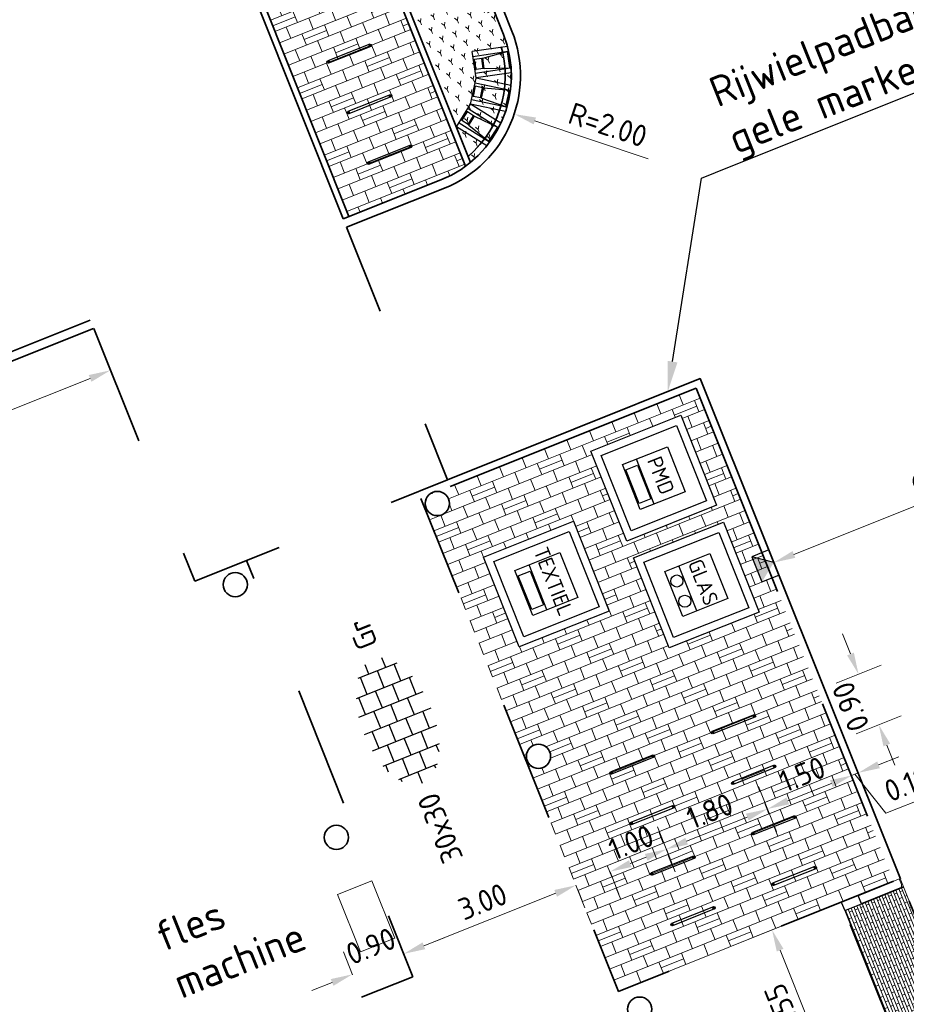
# Model space of a CAD drawing. Header units: metres. Extents: x 126075 to 126745, y 502461 to 502767.
# Tile 17 of 94: x 126553 to 126568, y 502492 to 502508. Entities that reach past the tile are written whole.
import ezdxf
from ezdxf import colors
from ezdxf.entities.mleader import LeaderData, LeaderLine
from ezdxf.enums import TextEntityAlignment as Align
from ezdxf.math import Vec2, Vec3

# ---------------------------------------------------------------- set-up
doc = ezdxf.new("R2010")
doc.units = ezdxf.units.M
doc.header["$PDSIZE"] = 1
for name, pattern in [('VH-OPSLUITBAND-SO', [10, 4, -2, 2, -2]), ('VH-OPSLUITBAND_VARIANT01-SO', [14, 8, -2, 2, -2]), ('VH-RIJWIELPADBAND-SO', [20, 8, -2, 2, -2, 0, -2, 2, -2]), ('VH-TROTTOIRBAND-SO', [15, 5, -2, 2, -2, 2, -2]), ('ZZ-HIDDEN-SO', [4, 2, -2])]:
    doc.linetypes.add(name, pattern=pattern)
doc.layers.get('0').update_dxf_attribs({"linetype": 'CONTINUOUS'})
doc.layers.get('DEFPOINTS').update_dxf_attribs({"linetype": 'CONTINUOUS'})
for name, color, linetype, lineweight in [('N-WE-GR-BEPLANTING-A-200', 92, 'CONTINUOUS', 18), ('N-WE-IE-MEUBILAIR_WEGMEUBILAIR-S', 7, 'CONTINUOUS', 25), ('N-WE-IE-MEUBILAIR_WEGMEUBILAIR_CONTAINER-S', 7, 'CONTINUOUS', 25), ('N-WE-IE-MEUBILAIR_WEGMEUBILAIR_FIETSENREK-S', 7, 'CONTINUOUS', 25), ('N-WE-RI-HWA_KOLK-S-200', 154, 'CONTINUOUS', 25), ('N-WE-VH-CONSTRUCTIELIJN-G', 7, 'CONTINUOUS', 18), ('N-WE-VH-HALFVERHARDING_GRASBETONSTEEN-A-200', 132, 'CONTINUOUS', 18), ('N-WE-VH-KANTOPSLUITING_BETONRUG-G', 7, 'ZZ-HIDDEN-SO', 35), ('N-WE-VH-KANTOPSLUITING_ELEMENT_INRIT_130 150-S', 40, 'CONTINUOUS', 25), ('N-WE-VH-KANTOPSLUITING_OPSLUITBAND_100X200-G', 150, 'VH-OPSLUITBAND-SO', 35), ('N-WE-VH-KANTOPSLUITING_OPSLUITBAND_150X250-G', 150, 'VH-OPSLUITBAND_VARIANT01-SO', 35), ('N-WE-VH-KANTOPSLUITING_RIJWIELPADBAND_40 120-G', 10, 'VH-RIJWIELPADBAND-SO', 35), ('N-WE-VH-KANTOPSLUITING_TROTTOIRBAND_130X150_250-G', 210, 'VH-TROTTOIRBAND-SO', 35), ('N-WE-VH-KANTOPSLUITING_TROTTOIRBAND_130X150_250_INRITPERRONBAND-S', 210, 'CONTINUOUS', 25), ('N-WE-VH-KANTOPSLUITING_VOORKANTBAND-G', 50, 'CONTINUOUS', 35), ('N-WE-VH-MATERIAALGRENS-G', 7, 'ZZ-HIDDEN-SO', 35), ('N-WE-VH-OPENVERHARDING_BETONSTRAATSTEEN_WAALFORMAAT-A', 252, 'CONTINUOUS', 18), ('N-WE-VH-OPENVERHARDING_TEGEL-S', 90, 'CONTINUOUS', 25), ('N-WE-VH-OPENVERHARDING_TEGEL_300X300_DUN_HALFSTEENS-S-200', 252, 'CONTINUOUS', 25), ('N-WE-VH-STANDAARD-S', 7, 'CONTINUOUS', 25), ('X-XX-AL-AANPIJLING-G', 7, 'CONTINUOUS', 18), ('X-XX-AL-M', 7, 'CONTINUOUS', 18), ('X-XX-AL-T25', 7, 'CONTINUOUS', 25), ('X03-XX-AL-M', 7, 'CONTINUOUS', 18), ('X03-XX-AL-T25', 7, 'CONTINUOUS', 25)]:
    doc.layers.add(name, color=color, linetype=linetype, lineweight=lineweight)
doc.styles.add('NLCS-ISO', font='NLCS-ISO.ttf')
doc.styles.add('NLCS-ISO-M200-T18', font='NLCS-ISO.ttf', dxfattribs={"height": 0.36})
doc.styles.add('NLCS-ISO-M200-T25', font='NLCS-ISO.ttf', dxfattribs={"height": 0.5})
doc.dimstyles.new('NLCS-M200-T18-PIJL_L2_H1', dxfattribs={"dimscale": 0.2, "dimtxt": 2.5, "dimasz": 1.8, "dimexe": 2, "dimexo": 2, "dimgap": 0.7, "dimtad": 1, "dimzin": 0, "dimdsep": 46, "dimtxsty": 'NLCS-ISO-M200-T18', "dimcen": 0, "dimdle": 2, "dimclrd": 256, "dimclre": 256, "dimclrt": 10, "dimadec": 1, "dimazin": 0, "dimtfac": 1, "dimtdec": 3, "dimtofl": 0, "dimtmove": 0, "dimatfit": 3, "dimfxl": 2, "dimfxlon": 1, "dimtfillclr": 256, "dimtolj": 1, "dimtzin": 0, "dimlwd": -1, "dimlwe": -1, "dimarcsym": 0})

# ---------------------------------------------------------------- blocks, each defined once
blk = doc.blocks.new('SIE-WEG_CONTAINER_PMD')
at = {"flags": 128}
for points in [[(-0.8, -0.8), (-0.7999999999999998, 0.8000000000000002), (0.8, 0.7999999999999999), (0.7999999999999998, -0.8000000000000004)], [(0.6700000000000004, 0.6699999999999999), (0.6699999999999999, -0.6700000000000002), (-0.6700000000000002, -0.67), (-0.6699999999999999, 0.6700000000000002)], [(-0.4, 0.4), (0.4000000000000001, 0.4), (0.4, -0.4000000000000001), (-0.4000000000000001, -0.4)], [(-0.3000000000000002, -0.3799999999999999), (-0.3000000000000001, -0.17), (0.2999999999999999, -0.17), (0.2999999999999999, -0.3800000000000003)]]:
    blk.add_lwpolyline(points, close=True, dxfattribs=at)
blk.add_lwpolyline([(0.4, -0.1500000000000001), (-0.3999999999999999, -0.15)], dxfattribs=at)
at = {"style": 'NLCS-ISO'}
blk.add_text('PMD', height=0.25, dxfattribs=at).set_placement((1.53080849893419e-17, 0.1249999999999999), align=Align.MIDDLE_CENTER)
blk = doc.blocks.new('SIE-WEG_FIETSNIET')
for p, q in [((-0.375, 0.01999999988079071), (-0.375, -0.01999999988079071)), ((0.375, 0.01999999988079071), (-0.375, 0.01999999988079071)), ((0.3749999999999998, 0.01999999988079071), (0.375, -0.01999999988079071)), ((0.375, -0.01999999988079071), (-0.375, -0.01999999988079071))]:
    blk.add_line(p, q)
for centre in [(-0.375, 0), (0.375, 0)]:
    blk.add_circle(centre, 0.01999999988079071)
blk = doc.blocks.new('*D63')
at = {"layer": 'DEFPOINTS', "color": 0, "transparency": 16777216}
for p in [(126559.3308732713, 502507.2791330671), (126561.2284339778, 502506.6472601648)]:
    blk.add_point(p, dxfattribs=at)
at = {"layer": 'X-XX-AL-M', "transparency": 16777216}
blk.add_line((126563.4409897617, 502505.9104963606), (126561.569994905, 502506.5335230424), dxfattribs=at)
blk.add_solid([(126561.588951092, 502506.5904498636), (126561.5510387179, 502506.4765962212), (126561.2284339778, 502506.6472601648)], dxfattribs=at)
at = {"layer": 'X-XX-AL-M', "color": 10, "transparency": 16777216, "insert": (126562.7773724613, 502506.4687508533), "char_height": 0.36, "attachment_point": 5, "rotation": 341.5826442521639, "style": 'NLCS-ISO-M200-T18'}
blk.add_mtext('\\A1;R=2.00', dxfattribs=at)
blk = doc.blocks.new('*D214')
at = {"layer": 'DEFPOINTS', "color": 0, "transparency": 16777216}
for p in [(126565.4168268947, 502495.164093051), (126565.864389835, 502494.0392109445), (126564.1919093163, 502493.3737720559)]:
    blk.add_point(p, dxfattribs=at)
at = {"layer": 'X-XX-AL-M', "transparency": 16777216}
for p, q in [((126565.5647022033, 502494.7924307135), (126565.2689515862, 502495.5357553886)), ((126564.0788424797, 502494.6317419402), (126565.082330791, 502495.0310052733)), ((126563.8922216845, 502494.1269918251), (126563.5964710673, 502494.8703165))]:
    blk.add_line(p, q, dxfattribs=at)
for points in [[(126565.0601494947, 502495.086754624), (126565.1045120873, 502494.9752559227), (126565.4168268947, 502495.164093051)], [(126564.0566611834, 502494.6874912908), (126564.101023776, 502494.5759925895), (126563.7443463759, 502494.4986541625)]]:
    blk.add_solid(points, dxfattribs=at)
at = {"layer": 'X-XX-AL-M', "color": 10, "transparency": 16777216, "insert": (126564.4622863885, 502495.1287034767), "char_height": 0.36, "attachment_point": 5, "rotation": 21.696393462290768, "style": 'NLCS-ISO-M200-T18'}
blk.add_mtext('\\A1;1.80', dxfattribs=at)
blk = doc.blocks.new('*D215')
at = {"layer": 'DEFPOINTS', "color": 0, "transparency": 16777216}
for p in [(126566.9217750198, 502497.3911008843), (126564.504099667, 502496.4253364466), (126564.8301649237, 502495.5864378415)]:
    blk.add_point(p, dxfattribs=at)
at = {"layer": 'X-XX-AL-M', "transparency": 16777216}
for p, q in [((126566.7882300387, 502497.7254147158), (126566.6546850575, 502498.0597285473)), ((126566.550315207, 502497.2427175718), (126567.2932348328, 502497.5394841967)), ((126566.8841774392, 502496.4069335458), (126567.6270970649, 502496.7037001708)), ((126567.3891822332, 502496.2210030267), (126567.5227272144, 502495.8866891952))]:
    blk.add_line(p, q, dxfattribs=at)
for points in [[(126566.7325110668, 502497.7031572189), (126566.8439490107, 502497.7476722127), (126566.9217750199, 502497.3911008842)], [(126567.3334632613, 502496.1987455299), (126567.4449012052, 502496.2432605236), (126567.255637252, 502496.5553168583)]]:
    blk.add_solid(points, dxfattribs=at)
at = {"layer": 'X-XX-AL-M', "color": 10, "transparency": 16777216, "insert": (126566.7915382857, 502496.8545022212), "char_height": 0.36, "attachment_point": 5, "rotation": 111.7747291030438, "style": 'NLCS-ISO-M200-T18'}
blk.add_mtext('\\A1;0.90', dxfattribs=at)
blk = doc.blocks.new('*D216')
at = {"layer": 'DEFPOINTS', "color": 0, "transparency": 16777216}
for p in [(126566.8063154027, 502495.7169363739), (126565.864389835, 502494.0392109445), (126567.5782429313, 502493.7768126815)]:
    blk.add_point(p, dxfattribs=at)
at = {"layer": 'X-XX-AL-M', "transparency": 16777216}
for p, q in [((126566.9541907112, 502495.3452740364), (126566.6584400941, 502496.0885987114)), ((126565.5647022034, 502494.7924307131), (126565.2689515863, 502495.5357553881)), ((126565.7513229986, 502495.2971808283), (126566.471819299, 502495.5838485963))]:
    blk.add_line(p, q, dxfattribs=at)
for points in [[(126566.4496380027, 502495.6395979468), (126566.4940005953, 502495.5280992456), (126566.8063154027, 502495.716936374)], [(126565.7291417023, 502495.3529301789), (126565.7735042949, 502495.2414314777), (126565.4168268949, 502495.1640930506)]]:
    blk.add_solid(points, dxfattribs=at)
at = {"layer": 'X-XX-AL-M', "color": 10, "transparency": 16777216, "insert": (126565.9932709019, 502495.7378445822), "char_height": 0.36, "attachment_point": 5, "rotation": 21.696393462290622, "style": 'NLCS-ISO-M200-T18'}
blk.add_mtext('\\A1;1.50', dxfattribs=at)
blk = doc.blocks.new('SVH-TEGEL_300X300_DUN_HALFST-SO')
for p, q in [((-2.999999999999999, -2.498230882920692), (-2.999999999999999, 2.498230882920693)), ((-1.499999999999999, -2.863260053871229), (-1.499999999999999, 2.863260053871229)), ((1.110223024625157e-15, -2.975), (1.110223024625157e-15, 2.975)), ((1.500000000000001, -2.863260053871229), (1.500000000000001, 2.863260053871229)), ((3, -2.498230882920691), (3, 2.498230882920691)), ((-4.499999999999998, -1.726071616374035), (-4.499999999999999, 1.726071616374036)), ((-3.614576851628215, 2.25), (-2.999999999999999, 2.25)), ((-1.499999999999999, 2.25), (0, 2.25)), ((1.5, 2.25), (3, 2.25)), ((4.500000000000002, -1.726071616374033), (4.5, 1.726071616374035)), ((-4.771312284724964, 1.5), (-4.499999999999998, 1.5)), ((-2.999999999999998, 1.5), (-1.499999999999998, 1.5)), ((2.220446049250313e-15, 1.5), (1.500000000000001, 1.5)), ((3.000000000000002, 1.5), (4.500000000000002, 1.5)), ((-5.525, 0), (-4.5, 0)), ((-4.499999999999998, 0.7500000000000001), (-2.999999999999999, 0.7500000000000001)), ((-2.999999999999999, 0), (-1.499999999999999, 0)), ((-1.499999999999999, 0.7500000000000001), (1.110223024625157e-15, 0.7500000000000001)), ((0, 0), (1.500000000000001, 0)), ((1.500000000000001, 0.7500000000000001), (3, 0.7500000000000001)), ((3, 0), (4.500000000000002, 0)), ((4.500000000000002, 0.7500000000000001), (5.346547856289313, 0.7500000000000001)), ((-4.5, -0.7500000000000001), (-3, -0.7500000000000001)), ((-1.5, -0.7500000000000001), (0, -0.7500000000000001)), ((1.499999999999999, -0.7500000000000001), (3, -0.7500000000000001)), ((4.5, -0.7500000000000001), (5.346547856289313, -0.7500000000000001)), ((-4.771312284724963, -1.5), (-4.5, -1.5)), ((-2.999999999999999, -1.5), (-1.499999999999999, -1.5)), ((1.110223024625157e-15, -1.5), (1.500000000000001, -1.5)), ((3, -1.5), (4.500000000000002, -1.5)), ((-3.614576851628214, -2.25), (-2.999999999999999, -2.25)), ((-1.499999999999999, -2.25), (1.110223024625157e-15, -2.25)), ((1.500000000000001, -2.25), (3, -2.25))]:
    blk.add_line(p, q)
at = {"style": 'NLCS-ISO'}
blk.add_attdef('FORMAAT', text='', height=1.8, dxfattribs=at).set_placement((-6.525, 4.607733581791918e-16), align=Align.MIDDLE_RIGHT)
blk.add_attdef('KLEUR', text='', height=1.8, dxfattribs=at).set_placement((6.525, -7.02641101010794e-16), align=Align.MIDDLE_LEFT)
at = {"style": 'NLCS-ISO', "flags": 1}
blk.add_attdef('FUNCTIE', text='', height=1.8, dxfattribs=at).set_placement((-7.110529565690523e-16, -3.975), align=Align.TOP_CENTER)
blk = doc.blocks.new('*D287')
at = {"layer": 'DEFPOINTS', "color": 0, "transparency": 16777216}
for p in [(126563.7206129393, 502494.5583045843), (126562.7877804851, 502494.1910826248), (126562.8128635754, 502494.1280400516)]:
    blk.add_point(p, dxfattribs=at)
at = {"layer": 'X-XX-AL-M', "transparency": 16777216}
for p, q in [((126563.7443463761, 502494.4986541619), (126563.8922216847, 502494.1269918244)), ((126563.4098502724, 502494.3655663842), (126563.1473596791, 502494.2611278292)), ((126562.8128635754, 502494.1280400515), (126562.9607388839, 502493.756377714))]:
    blk.add_line(p, q, dxfattribs=at)
for points in [[(126563.3876689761, 502494.4213157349), (126563.4320315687, 502494.3098170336), (126563.7443463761, 502494.4986541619)], [(126563.1251783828, 502494.3168771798), (126563.1695409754, 502494.2053784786), (126562.8128635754, 502494.1280400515)]]:
    blk.add_solid(points, dxfattribs=at)
at = {"layer": 'X-XX-AL-M', "color": 10, "transparency": 16777216, "insert": (126563.1603047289, 502494.6106769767), "char_height": 0.36, "attachment_point": 5, "rotation": 21.69639346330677, "style": 'NLCS-ISO-M200-T18'}
blk.add_mtext('\\A1;1.00', dxfattribs=at)
blk = doc.blocks.new('*D288')
at = {"layer": 'DEFPOINTS', "color": 0, "transparency": 16777216}
for p in [(126562.2238800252, 502493.9650744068), (126559.4001679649, 502492.7702123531), (126559.4104926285, 502492.7442628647)]:
    blk.add_point(p, dxfattribs=at)
at = {"layer": 'X-XX-AL-M', "transparency": 16777216}
for p, q in [((126562.2483976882, 502493.9034529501), (126562.3962729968, 502493.5317906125)), ((126561.9139015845, 502493.7703651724), (126559.7346640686, 502492.9033001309)), ((126559.4001679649, 502492.7702123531), (126559.2522926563, 502493.1418746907))]:
    blk.add_line(p, q, dxfattribs=at)
for points in [[(126561.8917202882, 502493.8261145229), (126561.9360828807, 502493.7146158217), (126562.2483976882, 502493.9034529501)], [(126559.7124827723, 502492.9590494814), (126559.7568453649, 502492.8475507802), (126559.4001679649, 502492.7702123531)]]:
    blk.add_solid(points, dxfattribs=at)
at = {"layer": 'X-XX-AL-M', "color": 10, "transparency": 16777216, "insert": (126560.7059825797, 502493.6341625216), "char_height": 0.36, "attachment_point": 5, "rotation": 21.69639346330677, "style": 'NLCS-ISO-M200-T18'}
blk.add_mtext('\\A1;3.00', dxfattribs=at)
blk = doc.blocks.new('*D289')
at = {"layer": 'DEFPOINTS', "color": 0, "transparency": 16777216}
for p in [(126566.8063154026, 502495.7169363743), (126566.8063154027, 502495.7169363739), (126565.864389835, 502494.0392109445)]:
    blk.add_point(p, dxfattribs=at)
at = {"layer": 'X-XX-AL-M', "transparency": 16777216}
for p, q in [((126566.8063154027, 502495.716936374), (126566.9541907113, 502495.3452740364)), ((126565.5647022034, 502494.7924307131), (126565.2689515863, 502495.5357553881)), ((126565.7513229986, 502495.2971808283), (126566.471819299, 502495.5838485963))]:
    blk.add_line(p, q, dxfattribs=at)
for points in [[(126566.4496380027, 502495.6395979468), (126566.4940005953, 502495.5280992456), (126566.8063154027, 502495.716936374)], [(126565.7291417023, 502495.3529301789), (126565.7735042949, 502495.2414314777), (126565.4168268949, 502495.1640930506)]]:
    blk.add_solid(points, dxfattribs=at)
at = {"layer": 'X-XX-AL-M', "color": 10, "transparency": 16777216, "insert": (126565.9932709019, 502495.7378445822), "char_height": 0.36, "attachment_point": 5, "rotation": 21.696393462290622, "style": 'NLCS-ISO-M200-T18'}
blk.add_mtext('\\A1;1.50', dxfattribs=at)
blk = doc.blocks.new('*D290')
at = {"layer": 'DEFPOINTS', "color": 0, "transparency": 16777216}
for p in [(126566.8063154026, 502495.7169363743), (126566.9174648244, 502495.7614808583), (126566.9175750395, 502495.7612038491)]:
    blk.add_point(p, dxfattribs=at)
at = {"layer": 'X-XX-AL-M', "transparency": 16777216}
for p, q in [((126566.8063154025, 502495.7169363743), (126566.6584400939, 502496.0885987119)), ((126567.2520711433, 502495.8942916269), (126567.5865672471, 502496.0273794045)), ((126566.8063154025, 502495.7169363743), (126566.9175750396, 502495.7612038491)), ((126566.861945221, 502495.7390701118), (126567.3742088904, 502495.0926531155)), ((126566.9175750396, 502495.7612038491), (126567.0654503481, 502495.3895415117)), ((126566.4718192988, 502495.5838485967), (126566.1373231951, 502495.450760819)), ((126567.3742088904, 502495.0926531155), (126568.3033647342, 502495.4623413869))]:
    blk.add_line(p, q, dxfattribs=at)
for points in [[(126567.229889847, 502495.9500409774), (126567.2742524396, 502495.8385422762), (126566.9175750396, 502495.7612038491)], [(126566.4496380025, 502495.6395979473), (126566.4940005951, 502495.528099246), (126566.8063154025, 502495.7169363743)]]:
    blk.add_solid(points, dxfattribs=at)
at = {"layer": 'X-XX-AL-M', "color": 10, "transparency": 16777216, "insert": (126567.7204865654, 502495.5748271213), "char_height": 0.36, "attachment_point": 5, "rotation": 21.696393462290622, "style": 'NLCS-ISO-M200-T18'}
blk.add_mtext('\\A1;0.12', dxfattribs=at)
blk = doc.blocks.new('*D291')
at = {"layer": 'DEFPOINTS', "color": 0, "transparency": 16777216}
for p in [(126571.0883751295, 502501.4684933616), (126565.5193294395, 502499.2364503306), (126565.5193294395, 502499.2364503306)]:
    blk.add_point(p, dxfattribs=at)
at = {"layer": 'X-XX-AL-M', "transparency": 16777216}
for p, q in [((126571.0883751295, 502501.4684933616), (126570.9395645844, 502501.8397822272)), ((126570.7542151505, 502501.334563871), (126565.8534894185, 502499.3703798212)), ((126565.5193294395, 502499.2364503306), (126565.3705188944, 502499.6077391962))]:
    blk.add_line(p, q, dxfattribs=at)
for points in [[(126570.7318935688, 502501.3902572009), (126570.7765367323, 502501.2788705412), (126571.0883751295, 502501.4684933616)], [(126565.8311678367, 502499.426073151), (126565.8758110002, 502499.3146864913), (126565.5193294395, 502499.2364503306)]]:
    blk.add_solid(points, dxfattribs=at)
at = {"layer": 'X-XX-AL-M', "color": 10, "transparency": 16777216, "insert": (126568.1848038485, 502500.6495029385), "char_height": 0.36, "attachment_point": 5, "rotation": 21.840642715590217, "style": 'NLCS-ISO-M200-T18'}
blk.add_mtext('\\A1;6.00', dxfattribs=at)
blk = doc.blocks.new('SIE-WEG_PARKEERMAATREGEL_SCHAMPBLOK_650X450X400')
for p, q in [((-0.2201718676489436, -0.2949992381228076), (-0.2198309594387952, 0.2950015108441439)), ((-0.2198309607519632, 0.2949992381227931), (0.2201718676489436, 0.2949992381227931)), ((-0.1388293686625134, 0.2949992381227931), (-0.1391702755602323, -0.2949992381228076)), ((-0.08414721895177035, 0.2746947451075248), (0.08536963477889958, 0.2746947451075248)), ((-0.08414721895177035, 0.1556927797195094), (-0.08414721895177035, 0.2746947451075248)), ((0.08536963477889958, 0.1556927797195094), (0.08536963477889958, 0.2746947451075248)), ((0.1401719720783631, 0.2949992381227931), (0.1398310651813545, -0.2949992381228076)), ((0.2198292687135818, -0.2949992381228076), (0.2201718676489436, 0.2949992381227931)), ((-0.08566678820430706, 0.1366973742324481), (-0.1391702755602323, -0.2949992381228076)), ((-0.08566678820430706, 0.1366973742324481), (0.08653021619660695, 0.1366973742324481)), ((-0.08414721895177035, 0.1556927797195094), (0.08536963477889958, 0.1556927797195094)), ((0.08653021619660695, 0.1366973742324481), (0.1398310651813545, -0.2949992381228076)), ((0.2198292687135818, -0.2949992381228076), (-0.2201718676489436, -0.2949992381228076)), ((-0.1378371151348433, -0.28418562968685), (0.1384985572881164, -0.28418562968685))]:
    blk.add_line(p, q)
for centre, radius, start, end in [((-0.06436716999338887, 0.2752781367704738), 0.01978865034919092, 94.73546478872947, 181.6893887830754), ((0.06571280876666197, 0.2755929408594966), 0.01967733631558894, 357.3837559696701, 80.4792715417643), ((-0.7808579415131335, 0.2018688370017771), 0.6982392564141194, 354.6443961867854, 356.2081400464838), ((0.2853516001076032, 0.1583781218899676), 0.1999999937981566, 180.7693170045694, 186.2233064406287)]:
    blk.add_arc(centre, radius, start, end)
blk = doc.blocks.new('*U296')
at = {"layer": 'N-WE-IE-MEUBILAIR_WEGMEUBILAIR-S', "rotation": 6.723908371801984}
blk.add_blockref('SIE-WEG_PARKEERMAATREGEL_SCHAMPBLOK_650X450X400', (0.1841174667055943, 0.3187490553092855), dxfattribs=at)
blk = doc.blocks.new('*U297')
at = {"layer": 'N-WE-VH-STANDAARD-S', "color": 0, "linetype": 'ByBlock', "lineweight": -2, "transparency": 16777216}
for p, rotation in [((126561.1801731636, 502507.3300241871), 91.57633209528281), ((126561.0847116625, 502506.6904473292), 71.44538254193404), ((126560.7749608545, 502506.1227978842), 51.31443298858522)]:
    blk.add_blockref('*U296', p, dxfattribs=dict(at, rotation=rotation))
blk = doc.blocks.new('N-SRI-KOLK_GELEIDE-SO')
blk.add_hatch(color=256).paths.add_polyline_path([(1.125000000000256, 1.499999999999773), (-1.124999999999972, 1.499999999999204), (0, 5.684341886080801e-13)])
blk.add_line((0, 0), (1.124999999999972, 1.499999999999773))
at = {"flags": 128}
blk.add_lwpolyline([(-1.124999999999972, 0), (1.124999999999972, 0), (1.124999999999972, 1.499999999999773), (-1.124999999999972, 1.499999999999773)], close=True, dxfattribs=at)
blk = doc.blocks.new('*D303')
at = {"layer": 'DEFPOINTS', "color": 0, "transparency": 16777216}
for p in [(126554.2728802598, 502503.1050025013), (126538.4883419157, 502496.7997118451), (126538.7648356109, 502496.1075430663)]:
    blk.add_point(p, dxfattribs=at)
at = {"layer": 'X-XX-AL-M', "transparency": 16777216}
for p, q in [((126554.4212635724, 502502.7335426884), (126554.6977572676, 502502.0413739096)), ((126554.2150601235, 502502.2792887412), (126539.0991494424, 502496.2410880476)), ((126538.6367252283, 502496.4282520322), (126538.9132189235, 502495.7360832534))]:
    blk.add_line(p, q, dxfattribs=at)
for points in [[(126554.1928026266, 502502.3350077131), (126554.2373176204, 502502.2235697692), (126554.549373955, 502502.4128337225)], [(126539.0768919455, 502496.2968070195), (126539.1214069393, 502496.1853690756), (126538.7648356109, 502496.1075430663)]]:
    blk.add_solid(points, dxfattribs=at)
at = {"layer": 'X-XX-AL-M', "color": 10, "transparency": 16777216, "insert": (126546.538398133, 502499.5573562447), "char_height": 0.36, "attachment_point": 5, "rotation": 21.774729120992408, "style": 'NLCS-ISO-M200-T18'}
blk.add_mtext('\\A1;17.00', dxfattribs=at)
blk = doc.blocks.new('SVH-TROTTOIRBAND INRITPERRONBAND_130 150X250_RECHTS_L750_VB-MM')
at = {"linetype": 'Continuous', "lineweight": 0}
blk.add_line((-1.224646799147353e-15, 20), (-100, 19.99999999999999), dxfattribs=at)
blk.add_lwpolyline([(-150, -9.184850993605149e-15), (-149.9999999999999, 750), (6.776258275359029e-14, 750), (0, 0)], close=True, dxfattribs=at)
blk.add_arc((-100, 69.99999999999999), 50, 180, 270, dxfattribs=at)
blk = doc.blocks.new('SVH-TROTTOIRBAND INRITPERRONBAND_130 150X250_LINKS_L750_VB-MM')
at = {"linetype": 'Continuous', "lineweight": 0}
blk.add_line((1.224646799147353e-15, 20), (100, 19.99999999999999), dxfattribs=at)
blk.add_lwpolyline([(150, -9.184850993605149e-15), (149.9999999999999, 750), (-6.776258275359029e-14, 750), (0, 0)], close=True, dxfattribs=at)
blk.add_arc((100, 69.99999999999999), 50, 270, 0, dxfattribs=at)
blk = doc.blocks.new('SVH-TEGEL_300X150X80')
at = {"flags": 128}
blk.add_lwpolyline([(0, 0), (0, 0.3), (-0.15, 0.3), (-0.15, 0)], close=True, dxfattribs=at)
blk = doc.blocks.new('*U358')
at = {"layer": 'N-WE-VH-OPENVERHARDING_BETONSTRAATSTEEN_WAALFORMAAT-A'}
h = blk.add_hatch(dxfattribs=at)
h.set_pattern_fill('AVH-BSS_WAALFORMAAT_HALFST', color=256, angle=90, pattern_type=2)
h.set_pattern_definition([(180, (1.05, 9.714451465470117e-17), (-6.123233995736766e-18, -0.05), []), (90, (1.05, 9.714451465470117e-17), (-0.1, 0.05000000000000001), [0.05, -0.05])])
h.paths.add_polyline_path([(2.4, 1.05), (0.1500000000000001, 1.05), (0.1499999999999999, 2.220446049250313e-16), (2.4, 2.220446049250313e-16)])
at = {"layer": 'N-WE-VH-CONSTRUCTIELIJN-G'}
blk.add_lwpolyline([(2.4, 1.05), (0.1499999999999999, 1.05), (0.1499999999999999, 0), (2.4, 9.714451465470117e-17)], close=True, dxfattribs=at)
at = {"layer": 'N-WE-VH-KANTOPSLUITING_TROTTOIRBAND_130X150_250-G'}
for points in [[(-6.776258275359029e-17, 0.75), (0, 0.1500000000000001)], [(2.55, 0.7500000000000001), (2.55, 0.1500000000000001)]]:
    blk.add_lwpolyline(points, dxfattribs=at)
at = {"layer": 'N-WE-VH-KANTOPSLUITING_VOORKANTBAND-G'}
for points in [[(0.1499999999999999, 0.75), (0.15, 1.110223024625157e-16)], [(2.4, 0.7500000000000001), (2.4, 3.191891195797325e-16)]]:
    blk.add_lwpolyline(points, dxfattribs=at)
at = {"layer": 'N-WE-VH-MATERIAALGRENS-G'}
for p, q in [((0.1499999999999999, 1.05), (2.4, 1.05)), ((0.15, 1.110223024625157e-16), (2.4, 2.081668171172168e-16))]:
    blk.add_line(p, q, dxfattribs=at)
at = {"layer": 'N-WE-VH-KANTOPSLUITING_TROTTOIRBAND_130X150_250_INRITPERRONBAND-S', "xscale": 0.001, "yscale": 0.001, "zscale": 0.001}
for name, p in [('SVH-TROTTOIRBAND INRITPERRONBAND_130 150X250_LINKS_L750_VB-MM', (0, 0)), ('SVH-TROTTOIRBAND INRITPERRONBAND_130 150X250_RECHTS_L750_VB-MM', (2.55, 9.714451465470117e-17))]:
    blk.add_blockref(name, p, dxfattribs=at)
at = {"layer": 'N-WE-VH-OPENVERHARDING_TEGEL-S'}
for p in [(0.1499999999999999, 0.75), (2.55, 0.7500000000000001)]:
    blk.add_blockref('SVH-TEGEL_300X150X80', p, dxfattribs=at)
blk = doc.blocks.new('SIE-WEG_CONTAINER_GLAS')
at = {"flags": 128}
for points in [[(-0.8, -0.8), (-0.7999999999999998, 0.8000000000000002), (0.8, 0.7999999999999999), (0.7999999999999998, -0.8000000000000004)], [(0.6700000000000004, 0.6699999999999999), (0.6699999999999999, -0.6700000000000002), (-0.6700000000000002, -0.67), (-0.6699999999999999, 0.6700000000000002)], [(-0.4, 0.4), (0.4000000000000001, 0.4), (0.4, -0.4000000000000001), (-0.4000000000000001, -0.4)]]:
    blk.add_lwpolyline(points, close=True, dxfattribs=at)
blk.add_lwpolyline([(0.4, -0.1500000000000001), (-0.3999999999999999, -0.15)], dxfattribs=at)
for centre in [(-0.1800000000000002, -0.275), (0.1799999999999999, -0.2750000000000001)]:
    blk.add_circle(centre, 0.1)
at = {"style": 'NLCS-ISO'}
blk.add_text('GLAS', height=0.25, dxfattribs=at).set_placement((1.53080849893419e-17, 0.1249999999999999), align=Align.MIDDLE_CENTER)
blk = doc.blocks.new('SIE-WEG_CONTAINER_TEXTIEL')
at = {"flags": 128}
for points in [[(-0.8, -0.8), (-0.7999999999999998, 0.8000000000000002), (0.8, 0.7999999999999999), (0.7999999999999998, -0.8000000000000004)], [(0.6700000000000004, 0.6699999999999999), (0.6699999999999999, -0.6700000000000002), (-0.6700000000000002, -0.67), (-0.6699999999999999, 0.6700000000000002)], [(-0.4, 0.4), (0.4000000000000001, 0.4), (0.4, -0.4000000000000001), (-0.4000000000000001, -0.4)], [(-0.3000000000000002, -0.3799999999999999), (-0.3000000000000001, -0.17), (0.2999999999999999, -0.17), (0.2999999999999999, -0.3800000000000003)]]:
    blk.add_lwpolyline(points, close=True, dxfattribs=at)
blk.add_lwpolyline([(0.4, -0.1500000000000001), (-0.3999999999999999, -0.15)], dxfattribs=at)
at = {"style": 'NLCS-ISO'}
blk.add_text('TEXTIEL', height=0.25, dxfattribs=at).set_placement((1.53080849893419e-17, 0.1249999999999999), align=Align.MIDDLE_CENTER)
blk = doc.blocks.new('*D392')
at = {"layer": 'DEFPOINTS', "color": 0, "transparency": 16777216}
for p in [(126566.6365262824, 502493.6242642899), (126565.4912842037, 502493.1652605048), (126567.5851867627, 502491.2572992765)]:
    blk.add_point(p, dxfattribs=at)
at = {"layer": 'X-XX-AL-M', "transparency": 16777216}
for p, q in [((126565.8625734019, 502493.3140702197), (126565.1199950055, 502493.0164507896)), ((126566.3060159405, 502491.1324557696), (126565.6252129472, 502492.8311002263)), ((126566.8112338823, 502490.9471052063), (126566.0686554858, 502490.6494857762))]:
    blk.add_line(p, q, dxfattribs=at)
for points in [[(126565.5695195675, 502492.808778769), (126565.6809063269, 502492.8534216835), (126565.4912842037, 502493.1652605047)], [(126566.2503225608, 502491.1101343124), (126566.3617093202, 502491.1547772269), (126566.439944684, 502490.7982954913)]]:
    blk.add_solid(points, dxfattribs=at)
at = {"layer": 'X-XX-AL-M', "color": 10, "transparency": 16777216, "insert": (126565.6685830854, 502491.862730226), "char_height": 0.36, "attachment_point": 5, "rotation": 111.84051462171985, "style": 'NLCS-ISO-M200-T18'}
blk.add_mtext('\\A1;2.55', dxfattribs=at)
blk = doc.blocks.new('*D466')
at = {"layer": 'DEFPOINTS', "color": 0, "transparency": 16777216}
for p in [(126559.4001301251, 502492.7702041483), (126559.550734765, 502492.3931835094), (126558.7020019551, 502492.0541487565)]:
    blk.add_point(p, dxfattribs=at)
at = {"layer": 'X03-XX-AL-M', "transparency": 16777216}
for p, q in [((126559.4023514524, 502492.7646433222), (126559.2517468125, 502493.1416639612)), ((126559.7344439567, 502492.9037491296), (126560.0687577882, 502493.0372941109)), ((126558.5536186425, 502492.4256085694), (126558.4030140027, 502492.8026292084)), ((126558.2170834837, 502492.2976244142), (126557.8827696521, 502492.1640794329))]:
    blk.add_line(p, q, dxfattribs=at)
for points in [[(126559.7121864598, 502492.9594681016), (126559.7567014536, 502492.8480301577), (126559.4001301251, 502492.7702041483)], [(126558.1948259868, 502492.3533433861), (126558.2393409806, 502492.2419054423), (126558.5513973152, 502492.4311693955)]]:
    blk.add_solid(points, dxfattribs=at)
at = {"layer": 'X03-XX-AL-M', "color": 10, "transparency": 16777216, "insert": (126558.8570570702, 502492.8978546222), "char_height": 0.36, "attachment_point": 5, "rotation": 21.77472911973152, "style": 'NLCS-ISO-M200-T18'}
blk.add_mtext('\\A1;0.90', dxfattribs=at)

msp = doc.modelspace()

# ---------------------------------------------------------------- hatches: boundary and pattern name
at = {"layer": 'N-WE-GR-BEPLANTING-A-200', "transparency": 33554559}
h = msp.add_hatch(dxfattribs=at)
h.set_pattern_fill('AGR-BEPLANTING_SOORT_01-SO', color=256, scale=0.2, pattern_type=2)
h.set_pattern_definition([(81.70981053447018, (126552.6759408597, 502551.6626076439), (-0.1812608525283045, 0.1431007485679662), [0.05773520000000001, -0.1732052]), (141.7098105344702, (126552.6759408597, 502551.6626076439), (-0.2145593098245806, -0.08542612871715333), [0.05773520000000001, -0.1732052]), (291.7098105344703, (126552.6759408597, 502551.6626076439), (0.1812607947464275, -0.1431008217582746), [0.05, -0.35])])
edge = h.paths.add_edge_path()
edge.add_line((126557.8815876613, 502513.2878796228), (126557.8564593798, 502513.3311065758))
edge.add_line((126557.8564593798, 502513.3311065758), (126557.5803054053, 502513.170575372))
edge.add_line((126557.5803054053, 502513.170575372), (126560.5048435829, 502505.8493450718))
edge.add_arc((126559.3308732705, 502507.2791330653), 1.850000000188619, 309.3887331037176, 381.6963934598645)
edge.add_line((126561.0498115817, 502507.9630563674), (126560.1900618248, 502510.1239080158))
edge.add_line((126560.1900618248, 502510.1239080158), (126559.0985509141, 502512.8672564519))
edge.add_arc((126558.3087684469, 502512.5530214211), 0.8500000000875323, 21.69639347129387, 120.1698863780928)
at = {"layer": 'N-WE-VH-HALFVERHARDING_GRASBETONSTEEN-A-200', "transparency": 33554687}
h = msp.add_hatch(dxfattribs=at)
h.set_pattern_fill('AVH-GRASBETONSTEEN_03-SO', color=256, scale=0.2, pattern_type=2)
h.set_pattern_definition([(291.7747291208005, (126558.0881802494, 502505.9685856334), (0.2599215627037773, -0.1115382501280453), [0.2, -0.2]), (21.77472912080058, (126558.0881802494, 502505.9685856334), (-0.07419165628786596, 0.1857299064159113), []), (21.77472912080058, (126558.1252760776, 502505.8757206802), (0.5198431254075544, -0.2230765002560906), [0.4, -0.8])])
edge = h.paths.add_edge_path()
edge.add_arc((126559.3308732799, 502507.2791330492), 1.849999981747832, 291.7747290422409, 306.1663835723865, ccw=False)
edge.add_line((126560.0171460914, 502505.5611314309), (126558.4939893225, 502504.9526913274))
edge.add_line((126558.4939893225, 502504.9526913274), (126555.6577183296, 502512.0529553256))
edge.add_line((126555.6577183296, 502512.0529553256), (126557.4929150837, 502513.1197744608))
edge.add_line((126557.4929150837, 502513.1197744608), (126560.4226176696, 502505.7856156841))
h = msp.add_hatch(dxfattribs=at)
h.set_pattern_fill('AVH-GRASBETONSTEEN_03-SO', color=256, scale=0.2, angle=90, pattern_type=2)
h.set_pattern_definition([(111.840530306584, (126562.9522930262, 502492.1476518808), (-0.2600494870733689, 0.1112396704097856), [0.2, -0.2]), (201.840530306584, (126562.9522930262, 502492.1476518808), (0.07440490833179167, -0.1856445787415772), []), (201.840530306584, (126562.915090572, 502492.2404741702), (-0.5200989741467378, 0.2224793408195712), [0.4, -0.7999999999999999])])
h.paths.add_polyline_path([(126564.2342559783, 502502.1202074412), (126567.5005852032, 502493.9705721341), (126562.9522930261, 502492.1476518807), (126559.6859638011, 502500.2972871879)])
h.paths.add_polyline_path([(126563.2003336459, 502499.3071995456), (126564.6866921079, 502499.904712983), (126565.278295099, 502498.4181041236), (126563.793573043, 502497.827041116)], flags=16)
h.paths.add_polyline_path([(126562.4963745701, 502501.075088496), (126563.9812302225, 502501.6763782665), (126564.5728332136, 502500.189769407), (126563.0896139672, 502499.5949300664)], flags=16)
h.paths.add_polyline_path([(126560.7196925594, 502499.3245184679), (126562.2042909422, 502499.9211733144), (126562.7972799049, 502498.4322164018), (126561.3143179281, 502497.8420119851)], flags=16)
edge = h.paths.add_edge_path(flags=16)
edge.add_arc((126561.6297268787, 502496.0344265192), 0.2, 0, 360)
edge = h.paths.add_edge_path(flags=16)
edge.add_arc((126559.9571422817, 502500.2120407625), 0.2, 0, 360)

# ---------------------------------------------------------------- linework, layer by layer
at = {"layer": 'N-WE-VH-KANTOPSLUITING_BETONRUG-G'}
msp.add_lwpolyline([(126557.9318442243, 502513.2014257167, -0.4582236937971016), (126559.0056353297, 502512.8302876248), (126560.0614398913, 502510.1766817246), (126560.9568959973, 502507.9260875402, -0.3213783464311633), (126560.4658102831, 502505.9470602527, -0.3213783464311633)], format="xyb", dxfattribs=at)
at = {"layer": 'N-WE-VH-KANTOPSLUITING_BETONRUG-G', "flags": 128}
msp.add_lwpolyline([(126567.5005852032, 502493.9705721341), (126562.9522930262, 502492.1476518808), (126559.6859638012, 502500.297287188)], dxfattribs=at)
at = {"layer": 'N-WE-VH-KANTOPSLUITING_OPSLUITBAND_100X200-G', "flags": 128}
for points in [[(126558.4939893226, 502504.9526913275), (126555.6577183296, 502512.0529553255), (126557.8564593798, 502513.3311065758)], [(126560.504843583, 502505.8493450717), (126557.5803054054, 502513.170575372)]]:
    msp.add_lwpolyline(points, dxfattribs=at)
at = {"layer": 'N-WE-VH-KANTOPSLUITING_OPSLUITBAND_150X250-G'}
msp.add_lwpolyline([(126554.2170762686, 502503.2442359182), (126538.2980439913, 502496.8852203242), (126540.023, 502492.567)], dxfattribs=at)
at = {"layer": 'N-WE-VH-KANTOPSLUITING_RIJWIELPADBAND_40 120-G', "flags": 128}
msp.add_lwpolyline([(126560.1686429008, 502500.4907319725), (126564.2342559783, 502502.1202074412), (126567.5012708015, 502493.9688615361)], dxfattribs=at)
at = {"layer": 'N-WE-VH-KANTOPSLUITING_TROTTOIRBAND_130X150_250-G'}
msp.add_lwpolyline([(126560.1543554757, 502510.2136505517), (126561.0498115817, 502507.9630563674, -0.41381317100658), (126560.0171460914, 502505.5611314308), (126558.4011243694, 502504.9155954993)], format="xyb", dxfattribs=at)
at = {"layer": 'N-WE-VH-KANTOPSLUITING_VOORKANTBAND-G', "flags": 128}
msp.add_lwpolyline([(126558.4011243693, 502504.9155954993), (126555.5328303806, 502512.0960252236), (126557.8062028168, 502513.4175604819, -0.4582236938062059), (126559.2379242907, 502512.9227096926), (126560.2937288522, 502510.2691037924), (126561.1891849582, 502508.0185096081, -0.4138131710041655), (126560.0727898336, 502505.421834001), (126558.4567681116, 502504.7762980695)], format="xyb", dxfattribs=at)
for points in [[(126560.4226176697, 502505.7856156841), (126557.4929150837, 502513.1197744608)], [(126554.2728802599, 502503.1050025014), (126538.4929851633, 502496.8015666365), (126540.1622974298, 502492.6226437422)], [(126560.1239997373, 502500.6021186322), (126564.3009994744, 502502.2762372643), (126567.6129792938, 502494.012701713)]]:
    msp.add_lwpolyline(points, dxfattribs=at)
at = {"layer": 'N-WE-VH-KANTOPSLUITING_VOORKANTBAND-G'}
for centre in [(126559.9571422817, 502500.2120407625), (126556.6155583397, 502498.8727063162), (126561.6297268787, 502496.0344265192), (126558.2881429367, 502494.6950920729), (126563.3023114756, 502491.8568122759)]:
    msp.add_circle(centre, 0.2, dxfattribs=at)
at = {"layer": 'N-WE-VH-MATERIAALGRENS-G', "flags": 128}
for points in [[(126554.2776877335, 502503.1069228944), (126555.947, 502498.9280000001), (126560.1241599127, 502500.6021828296), (126558.4567681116, 502504.7762980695)], [(126558.7024652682, 502492.0529927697), (126559.5511967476, 502492.3920269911), (126556.8036441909, 502499.2701950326)]]:
    msp.add_lwpolyline(points, dxfattribs=at)
at = {"layer": 'X-XX-AL-AANPIJLING-G'}
msp.add_lwpolyline([(126558.3069111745, 502493.751230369), (126558.8711510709, 502493.9777546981), (126559.252355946, 502493.0282275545), (126558.6881160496, 502492.8017032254)], close=True, dxfattribs=at)

# ---------------------------------------------------------------- block references
at = {"layer": 'N-WE-IE-MEUBILAIR_WEGMEUBILAIR_CONTAINER-S'}
for name, p, rotation in [('SIE-WEG_CONTAINER_PMD', (126563.5362986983, 502500.6308107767), 291.7003152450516), ('SIE-WEG_CONTAINER_TEXTIEL', (126561.759997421, 502498.8804186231), 291.7003152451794), ('SIE-WEG_CONTAINER_GLAS', (126564.2391891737, 502498.8656070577), 291.7003152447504)]:
    msp.add_blockref(name, p, dxfattribs=dict(at, rotation=rotation))
at = {"layer": 'N-WE-IE-MEUBILAIR_WEGMEUBILAIR_FIETSENREK-S', "rotation": 21.70031524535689}
for p in [(126558.4999801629, 502507.6461393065), (126558.8348038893, 502506.810739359), (126559.1696276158, 502505.9753394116), (126564.8525236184, 502496.5639933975), (126563.1800430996, 502495.898554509), (126565.1873473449, 502495.72859345), (126563.5148668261, 502495.0631545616), (126565.5221710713, 502494.8931935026), (126563.8496905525, 502494.2277546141), (126565.8569947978, 502494.0577935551), (126564.184514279, 502493.3923546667)]:
    msp.add_blockref('SIE-WEG_FIETSNIET', p, dxfattribs=at)
at = {"layer": 'N-WE-RI-HWA_KOLK-S-200', "xscale": 0.2, "yscale": 0.2, "zscale": 0.2, "rotation": 111.8406427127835}
msp.add_blockref('N-SRI-KOLK_GELEIDE-SO', (126565.5193294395, 502499.2364503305), dxfattribs=at)
at = {"layer": 'N-WE-VH-KANTOPSLUITING_ELEMENT_INRIT_130 150-S', "rotation": 111.840274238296}
msp.add_blockref('*U358', (126568.5598225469, 502491.6479206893), dxfattribs=at)
at = {"layer": 'N-WE-VH-OPENVERHARDING_TEGEL_300X300_DUN_HALFSTEENS-S-200', "xscale": 0.2, "yscale": 0.2, "zscale": 0.2, "rotation": 111.7747291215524}
msp.add_blockref('SVH-TEGEL_300X300_DUN_HALFST-SO', (126559.2990528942, 502496.6111656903), dxfattribs=at).add_auto_attribs({'FORMAAT': '30x30', 'KLEUR': 'Gr'})
at = {"layer": 'N-WE-VH-STANDAARD-S'}
msp.add_blockref('*U297', (0, 0), dxfattribs=at)

# ---------------------------------------------------------------- texts
at = {"layer": 'X03-XX-AL-T25', "insert": (126555.2316049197, 502493.2601191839), "char_height": 0.5, "attachment_point": 1, "rotation": 21.873887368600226, "style": 'NLCS-ISO-M200-T25'}
msp.add_mtext_dynamic_manual_height_columns('fles machine', width=2.401722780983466, gutter_width=2.5, heights=[0], dxfattribs=at)

# ---------------------------------------------------------------- dimensions: what is measured, and where the dimension line sits
at = {"layer": 'X-XX-AL-M'}
dim = msp.add_radius_dim(center=(126559.3308732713, 502507.2791330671), mpoint=(126561.2284339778, 502506.6472601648), dimstyle='NLCS-M200-T18-PIJL_L2_H1', override={"dimpost": 'R=<>'}, dxfattribs=at)
dim.commit()
dim.dimension.update_dxf_attribs({"geometry": '*D63', "text_midpoint": (126562.7773724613, 502506.4687508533)})
for p1, p2, distance, picture, middle in [((126554.2728802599, 502503.1050025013), (126538.4883419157, 502496.7997118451), 0.7453498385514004, '*D303', (126546.538398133, 502499.5573562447)), ((126571.0883751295, 502501.4684933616), (126565.5193294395, 502499.2364503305), -5.4029792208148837e-11, '*D291', (126568.1848038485, 502500.6495029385)), ((126564.1919093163, 502493.373772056), (126565.8643898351, 502494.0392109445), 1.2106495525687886, '*D214', (126564.4622863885, 502495.1287034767)), ((126567.5851867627, 502491.2572992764), (126566.6365262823, 502493.6242642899), 1.2338005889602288, '*D392', (126565.6685830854, 502491.862730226))]:
    dim = msp.add_aligned_dim(p1=p1, p2=p2, distance=distance, dimstyle='NLCS-M200-T18-PIJL_L2_H1', dxfattribs=at)
    dim.commit()
    dim.dimension.update_dxf_attribs({"geometry": picture, "text_midpoint": middle})
dim = msp.add_linear_dim(base=(126566.9217750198, 502497.3911008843), p1=(126564.8301649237, 502495.5864378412), p2=(126564.504099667, 502496.4253364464), angle=111.7747291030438, dimstyle='NLCS-M200-T18-PIJL_L2_H1', dxfattribs=at)
dim.commit()
dim.dimension.update_dxf_attribs({"geometry": '*D215', "text_midpoint": (126567.088706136, 502496.9732088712), "dimtype": 160})
for base, p1, p2, angle, picture, middle in [((126566.8063154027, 502495.7169363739), (126565.8643898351, 502494.0392109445), (126567.5782429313, 502493.7768126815), 201.6963934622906, '*D216', (126565.9932709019, 502495.7378445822)), ((126566.8063154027, 502495.7169363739), (126565.8643898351, 502494.0392109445), (126566.8063154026, 502495.7169363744), 201.6963934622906, '*D289', (126565.9932709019, 502495.7378445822)), ((126566.9175750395, 502495.7612038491), (126566.8063154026, 502495.7169363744), (126566.9174648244, 502495.7614808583), 201.6963934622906, '*D290', (126567.3859904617, 502495.4417393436)), ((126562.8128635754, 502494.1280400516), (126563.7206129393, 502494.5583045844), (126562.7877804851, 502494.1910826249), 201.6963934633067, '*D287', (126563.1603047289, 502494.6106769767))]:
    dim = msp.add_linear_dim(base=base, p1=p1, p2=p2, angle=angle, dimstyle='NLCS-M200-T18-PIJL_L2_H1', override={"dimtmove": 1}, dxfattribs=at)
    dim.commit()
    dim.dimension.update_dxf_attribs({"geometry": picture, "text_midpoint": middle})
dim = msp.add_linear_dim(base=(126559.4001679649, 502492.7702123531), p1=(126562.2238800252, 502493.9650744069), p2=(126559.4104926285, 502492.7442628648), angle=201.6963934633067, text='3.00', dimstyle='NLCS-M200-T18-PIJL_L2_H1', override={"dimtmove": 1}, dxfattribs=at)
dim.commit()
dim.dimension.update_dxf_attribs({"geometry": '*D288', "text_midpoint": (126560.7059825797, 502493.6341625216)})
at = {"layer": 'X03-XX-AL-M'}
dim = msp.add_linear_dim(base=(126559.4001301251, 502492.7702041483), p1=(126558.702001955, 502492.0541487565), p2=(126559.550734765, 502492.3931835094), angle=21.77472912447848, text='0.90', dimstyle='NLCS-M200-T18-PIJL_L2_H1', dxfattribs=at)
dim.commit()
dim.dimension.update_dxf_attribs({"geometry": '*D466', "text_midpoint": (126558.9757637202, 502492.6006867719), "dimtype": 161})

# ---------------------------------------------------------------- leaders
at = {"layer": 'X-XX-AL-T25'}
ml = msp.add_multileader_mtext('Standard', dxfattribs=at)
ml.set_content('Rijwielpadband 40/120 mm, \\Pgele markering aanbrengen', color=256, style='NLCS-ISO-M200-T25')
ml.set_leader_properties(color=256, linetype='ByLayer', lineweight=-1)
ml.build(insert=Vec2(0, 0))
ml.multileader.update_dxf_attribs({"text_left_attachment_type": 5, "text_right_attachment_type": 5, "dogleg_length": 0.5, "arrow_head_size": 0.5})
ctx = ml.context
ctx.base_point, ctx.char_height, ctx.arrow_head_size, ctx.landing_gap_size, ctx.plane_origin, ctx.plane_x_axis, ctx.plane_y_axis = Vec3(126564.7875419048, 502505.7745147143), 0.5, 0.5, 0.18, Vec3(-311748.786256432, 778909.7168865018), Vec3(0.9284008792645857, 0.3715801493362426), Vec3(-0.3715801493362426, 0.9284008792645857)
ctx.left_attachment, ctx.right_attachment = 5, 5
notes = []
notes.append((ctx, [(0, (1, 1, 0), (126564.3233414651, 502505.5887246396), (0.9284008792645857, 0.3715801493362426), 0.5, [(0, [(126563.7683749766, 502502.062764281)], 0, [])])]))
ctx.mtext.insert, ctx.mtext.text_direction, ctx.mtext.rotation, ctx.mtext.flow_direction = Vec3(126564.4034768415, 502507.218527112), Vec3(0.9284008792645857, 0.3715801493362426), 0.3807104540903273, 5
for ctx, leaders in notes:
    for number, flags, end, landing, length, lines in leaders:
        leader = LeaderData()
        leader.index, (leader.has_last_leader_line, leader.has_dogleg_vector, leader.attachment_direction) = number, flags
        leader.last_leader_point, leader.dogleg_vector, leader.dogleg_length = Vec3(end), Vec3(landing), length
        for number, points, colour, breaks in lines:
            line = LeaderLine()
            line.index, line.vertices, line.color, line.breaks = number, Vec3.list(points), colors.encode_raw_color(colour), breaks
            leader.lines.append(line)
        ctx.leaders.append(leader)

doc.saveas('drawing.dxf')
